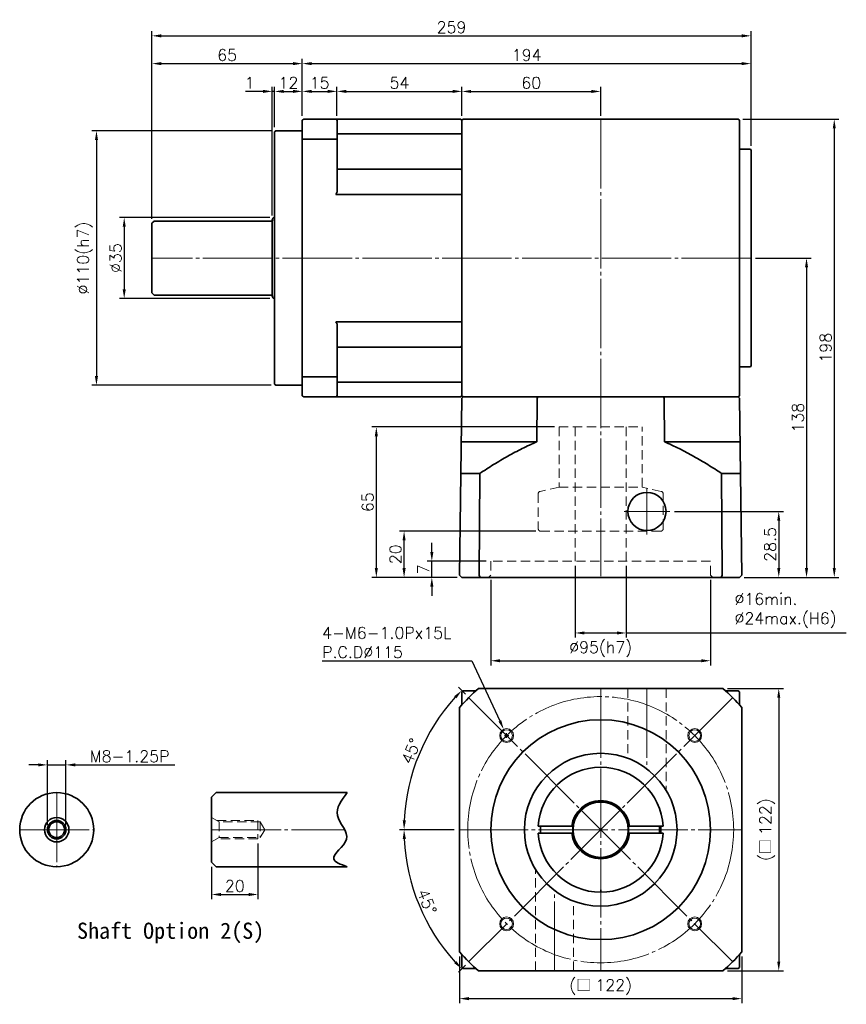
# Model space of a CAD drawing. Header units: millimetres. Extents: x -156 to 775, y -322 to 500.
# Tile 2 of 2: x 72 to 430, y -322 to 103. Entities that reach past the tile are written whole.
import ezdxf

# ---------------------------------------------------------------- set-up
doc = ezdxf.new("R2010")
doc.units = ezdxf.units.MM
doc.header["$LTSCALE"] = 2
doc.linetypes.add('JIS_02_2.0', pattern=[3, 2, -1])
doc.linetypes.add('JIS_08_15', pattern=[17.25, 15, -0.75, 0.75, -0.75])
doc.layers.get('0').update_dxf_attribs({"lineweight": 35})
for name, color, linetype, lineweight in [('DIM', 6, 'Continuous', 18), ('中心線', 1, 'JIS_08_15', 18), ('虛線', 5, 'JIS_02_2.0', 18)]:
    doc.layers.add(name, color=color, linetype=linetype, lineweight=lineweight)
doc.styles.get("Standard").update_dxf_attribs({"font": 'romans.shx'})
doc.dimstyles.new('R', dxfattribs={"dimscale": 2, "dimtxt": 2.5, "dimasz": 2, "dimexe": 1, "dimexo": 1, "dimgap": 0.6, "dimtad": 1, "dimtoh": 1, "dimdec": 4, "dimdsep": 46, "dimtxsty": 'Standard', "dimcen": 0.5, "dimdle": 1, "dimclrt": 7, "dimadec": 4, "dimazin": 2, "dimtfac": 1, "dimtdec": 4, "dimtofl": 0, "dimtmove": 0, "dimatfit": 3, "dimfxl": 0, "dimtolj": 1, "dimarcsym": 0})
doc.dimstyles.get("Standard").update_dxf_attribs({"dimscale": 2, "dimtxt": 2.5, "dimasz": 2, "dimexe": 1, "dimexo": 1, "dimgap": 0.6, "dimtad": 1, "dimdec": 4, "dimdsep": 46, "dimtxsty": 'Standard', "dimcen": 0.5, "dimdle": 1, "dimclrt": 7, "dimadec": 4, "dimazin": 2, "dimtfac": 1, "dimtdec": 4, "dimtofl": 0, "dimtmove": 0, "dimatfit": 3, "dimfxl": 0, "dimtolj": 1, "dimarcsym": 0})

# ---------------------------------------------------------------- blocks, each defined once
blk = doc.blocks.new('*D9')
at = {"layer": 'Defpoints', "color": 0, "transparency": 16777216}
for p in [(276.04, -137), (371.04, -137), (371.04, -174)]:
    blk.add_point(p, dxfattribs=at)
at = {"layer": 'DIM', "color": 0, "lineweight": -2, "transparency": 16777216}
for p, q in [((276.04, -139), (276.04, -176)), ((371.04, -139), (371.04, -176)), ((280.04, -174), (367.04, -174))]:
    blk.add_line(p, q, dxfattribs=at)
at = {"layer": 'DIM', "color": 0, "transparency": 16777216}
for points in [[(280.04, -173.33), (280.04, -174.67), (276.04, -174)], [(367.04, -173.33), (367.04, -174.67), (371.04, -174)]]:
    blk.add_solid(points, dxfattribs=at)
at = {"layer": 'DIM', "color": 7, "transparency": 16777216, "insert": (323.54, -168.99), "char_height": 5, "attachment_point": 5}
blk.add_mtext('\\A1;%%c95(h7)', dxfattribs=at)
blk = doc.blocks.new('*D10')
at = {"layer": 'Defpoints', "color": 0, "transparency": 16777216}
for p in [(250.54, -131), (276.04, -131), (263.51, -138)]:
    blk.add_point(p, dxfattribs=at)
at = {"layer": 'DIM', "color": 0, "lineweight": -2, "transparency": 16777216}
for p, q in [((250.54, -127), (250.54, -123)), ((274.04, -131), (248.54, -131)), ((250.54, -138), (250.54, -131)), ((261.51, -138), (248.54, -138)), ((250.54, -142), (250.54, -146))]:
    blk.add_line(p, q, dxfattribs=at)
at = {"layer": 'DIM', "color": 0, "transparency": 16777216}
for points in [[(249.88, -127), (251.21, -127), (250.54, -131)], [(249.88, -142), (251.21, -142), (250.54, -138)]]:
    blk.add_solid(points, dxfattribs=at)
at = {"layer": 'DIM', "color": 7, "transparency": 16777216, "insert": (246.84, -134.5), "char_height": 5, "attachment_point": 5, "rotation": 90}
blk.add_mtext('\\A1;7', dxfattribs=at)
blk = doc.blocks.new('*D11')
at = {"layer": 'Defpoints', "color": 0, "transparency": 16777216}
for p in [(305.54, -73), (226.54, -138), (263.51, -138)]:
    blk.add_point(p, dxfattribs=at)
at = {"layer": 'DIM', "color": 0, "lineweight": -2, "transparency": 16777216}
for p, q in [((303.54, -73), (224.54, -73)), ((226.54, -77), (226.54, -134)), ((261.51, -138), (224.54, -138))]:
    blk.add_line(p, q, dxfattribs=at)
at = {"layer": 'DIM', "color": 0, "transparency": 16777216}
for points in [[(225.88, -77), (227.21, -77), (226.54, -73)], [(225.88, -134), (227.21, -134), (226.54, -138)]]:
    blk.add_solid(points, dxfattribs=at)
at = {"layer": 'DIM', "color": 7, "transparency": 16777216, "insert": (222.84, -105.5), "char_height": 5, "attachment_point": 5, "rotation": 90}
blk.add_mtext('\\A1;65', dxfattribs=at)
blk = doc.blocks.new('*D12')
at = {"layer": 'Defpoints', "color": 0, "transparency": 16777216}
for p in [(383.04, 60), (383.58, -138), (424.54, -138)]:
    blk.add_point(p, dxfattribs=at)
at = {"layer": 'DIM', "color": 0, "lineweight": -2, "transparency": 16777216}
for p, q in [((385.04, 60), (426.54, 60)), ((424.54, 56), (424.54, -134)), ((385.58, -138), (426.54, -138))]:
    blk.add_line(p, q, dxfattribs=at)
at = {"layer": 'DIM', "color": 0, "transparency": 16777216}
for points in [[(423.88, 56), (425.21, 56), (424.54, 60)], [(423.88, -134), (425.21, -134), (424.54, -138)]]:
    blk.add_solid(points, dxfattribs=at)
at = {"layer": 'DIM', "color": 7, "transparency": 16777216, "insert": (420.84, -38.75), "char_height": 5, "attachment_point": 5, "rotation": 90}
blk.add_mtext('\\A1;198', dxfattribs=at)
blk = doc.blocks.new('*D13')
at = {"layer": 'Defpoints', "color": 0, "transparency": 16777216}
for p in [(194.54, 72), (194.54, 59.5), (182.54, 54.5)]:
    blk.add_point(p, dxfattribs=at)
at = {"layer": 'DIM', "color": 0, "lineweight": -2, "transparency": 16777216}
for p, q in [((182.54, 56.5), (182.54, 74)), ((194.54, 61.5), (194.54, 74)), ((186.54, 72), (190.54, 72))]:
    blk.add_line(p, q, dxfattribs=at)
at = {"layer": 'DIM', "color": 0, "transparency": 16777216}
for points in [[(186.54, 72.67), (186.54, 71.33), (182.54, 72)], [(190.54, 72.67), (190.54, 71.33), (194.54, 72)]]:
    blk.add_solid(points, dxfattribs=at)
at = {"layer": 'DIM', "color": 7, "transparency": 16777216, "insert": (188.54, 75.7), "char_height": 5, "attachment_point": 5}
blk.add_mtext('\\A1;12', dxfattribs=at)
blk = doc.blocks.new('*D14')
at = {"layer": 'Defpoints', "color": 0, "transparency": 16777216}
for p in [(209.54, 72), (194.54, 59.5), (209.54, 59.5)]:
    blk.add_point(p, dxfattribs=at)
at = {"layer": 'DIM', "color": 0, "lineweight": -2, "transparency": 16777216}
for p, q in [((194.54, 61.5), (194.54, 74)), ((209.54, 61.5), (209.54, 74)), ((198.54, 72), (205.54, 72))]:
    blk.add_line(p, q, dxfattribs=at)
at = {"layer": 'DIM', "color": 0, "transparency": 16777216}
for points in [[(198.54, 72.67), (198.54, 71.33), (194.54, 72)], [(205.54, 72.67), (205.54, 71.33), (209.54, 72)]]:
    blk.add_solid(points, dxfattribs=at)
at = {"layer": 'DIM', "color": 7, "transparency": 16777216, "insert": (202.04, 75.7), "char_height": 5, "attachment_point": 5}
blk.add_mtext('\\A1;15', dxfattribs=at)
blk = doc.blocks.new('*D15')
at = {"layer": 'Defpoints', "color": 0, "transparency": 16777216}
for p in [(263.54, 72), (209.54, 59.5), (263.54, 59.5)]:
    blk.add_point(p, dxfattribs=at)
at = {"layer": 'DIM', "color": 0, "lineweight": -2, "transparency": 16777216}
for p, q in [((209.54, 61.5), (209.54, 74)), ((263.54, 61.5), (263.54, 74)), ((213.54, 72), (259.54, 72))]:
    blk.add_line(p, q, dxfattribs=at)
at = {"layer": 'DIM', "color": 0, "transparency": 16777216}
for points in [[(213.54, 72.67), (213.54, 71.33), (209.54, 72)], [(259.54, 72.67), (259.54, 71.33), (263.54, 72)]]:
    blk.add_solid(points, dxfattribs=at)
at = {"layer": 'DIM', "color": 7, "transparency": 16777216, "insert": (236.54, 75.7), "char_height": 5, "attachment_point": 5}
blk.add_mtext('\\A1;54', dxfattribs=at)
blk = doc.blocks.new('*D16')
at = {"layer": 'Defpoints', "color": 0, "transparency": 16777216}
for p in [(388.54, 96), (388.54, 46.5), (129.54, 15)]:
    blk.add_point(p, dxfattribs=at)
at = {"layer": 'DIM', "color": 0, "lineweight": -2, "transparency": 16777216}
for p, q in [((129.54, 17), (129.54, 98)), ((388.54, 48.5), (388.54, 98)), ((133.54, 96), (384.54, 96))]:
    blk.add_line(p, q, dxfattribs=at)
at = {"layer": 'DIM', "color": 0, "transparency": 16777216}
for points in [[(133.54, 96.67), (133.54, 95.33), (129.54, 96)], [(384.54, 96.67), (384.54, 95.33), (388.54, 96)]]:
    blk.add_solid(points, dxfattribs=at)
at = {"layer": 'DIM', "color": 7, "transparency": 16777216, "insert": (259.04, 99.7), "char_height": 5, "attachment_point": 5}
blk.add_mtext('\\A1;259', dxfattribs=at)
blk = doc.blocks.new('*D17')
at = {"layer": 'Defpoints', "color": 0, "transparency": 16777216}
for p in [(182.54, 17.5), (117.54, -17.5), (182.54, -17.5)]:
    blk.add_point(p, dxfattribs=at)
at = {"layer": 'DIM', "color": 0, "lineweight": -2, "transparency": 16777216}
for p, q in [((180.54, 17.5), (115.54, 17.5)), ((117.54, 13.5), (117.54, -13.5)), ((180.54, -17.5), (115.54, -17.5))]:
    blk.add_line(p, q, dxfattribs=at)
at = {"layer": 'DIM', "color": 0, "transparency": 16777216}
for points in [[(116.88, 13.5), (118.21, 13.5), (117.54, 17.5)], [(116.88, -13.5), (118.21, -13.5), (117.54, -17.5)]]:
    blk.add_solid(points, dxfattribs=at)
at = {"layer": 'DIM', "color": 7, "transparency": 16777216, "insert": (113.84, 0), "char_height": 5, "attachment_point": 5, "rotation": 90}
blk.add_mtext('\\A1;%%c35', dxfattribs=at)
blk = doc.blocks.new('*D18')
at = {"layer": 'Defpoints', "color": 0, "transparency": 16777216}
for p in [(183.04, 55), (105.54, -55), (183.04, -55)]:
    blk.add_point(p, dxfattribs=at)
at = {"layer": 'DIM', "color": 0, "lineweight": -2, "transparency": 16777216}
for p, q in [((181.04, 55), (103.54, 55)), ((105.54, 51), (105.54, -51)), ((181.04, -55), (103.54, -55))]:
    blk.add_line(p, q, dxfattribs=at)
at = {"layer": 'DIM', "color": 0, "transparency": 16777216}
for points in [[(104.88, 51), (106.21, 51), (105.54, 55)], [(104.88, -51), (106.21, -51), (105.54, -55)]]:
    blk.add_solid(points, dxfattribs=at)
at = {"layer": 'DIM', "color": 7, "transparency": 16777216, "insert": (100.54, 0), "char_height": 5, "attachment_point": 5, "rotation": 90}
blk.add_mtext('\\A1;%%c110(h7)', dxfattribs=at)
blk = doc.blocks.new('*D22')
at = {"layer": 'Defpoints', "color": 0, "transparency": 16777216}
for p in [(353.44, -109.5), (383.58, -138), (400.54, -138)]:
    blk.add_point(p, dxfattribs=at)
at = {"layer": 'DIM', "color": 0, "lineweight": -2, "transparency": 16777216}
for p, q in [((355.44, -109.5), (402.54, -109.5)), ((400.54, -113.5), (400.54, -134)), ((385.58, -138), (402.54, -138))]:
    blk.add_line(p, q, dxfattribs=at)
at = {"layer": 'DIM', "color": 0, "transparency": 16777216}
for points in [[(399.88, -113.5), (401.21, -113.5), (400.54, -109.5)], [(399.88, -134), (401.21, -134), (400.54, -138)]]:
    blk.add_solid(points, dxfattribs=at)
at = {"layer": 'DIM', "color": 7, "transparency": 16777216, "insert": (396.84, -123.75), "char_height": 5, "attachment_point": 5, "rotation": 90}
blk.add_mtext('\\A1;28.5', dxfattribs=at)
blk = doc.blocks.new('*D23')
at = {"layer": 'Defpoints', "color": 0, "transparency": 16777216}
for p in [(182.54, 72), (182.54, 54.5), (181.54, 16.42)]:
    blk.add_point(p, dxfattribs=at)
at = {"layer": 'DIM', "color": 0, "lineweight": -2, "transparency": 16777216}
for p, q in [((181.54, 18.42), (181.54, 74)), ((182.54, 56.5), (182.54, 74)), ((177.54, 72), (169.95, 72)), ((182.54, 72), (181.54, 72)), ((186.54, 72), (190.54, 72))]:
    blk.add_line(p, q, dxfattribs=at)
at = {"layer": 'DIM', "color": 0, "transparency": 16777216}
for points in [[(177.54, 72.67), (177.54, 71.33), (181.54, 72)], [(186.54, 72.67), (186.54, 71.33), (182.54, 72)]]:
    blk.add_solid(points, dxfattribs=at)
at = {"layer": 'DIM', "color": 7, "transparency": 16777216, "insert": (171.75, 75.7), "char_height": 5, "attachment_point": 5}
blk.add_mtext('\\A1;1', dxfattribs=at)
blk = doc.blocks.new('*D32')
at = {"layer": 'Defpoints', "color": 0, "transparency": 16777216}
for p in [(281.62, -203.62), (284.15, -209.06)]:
    blk.add_point(p, dxfattribs=at)
at = {"layer": 'DIM', "color": 0, "lineweight": -2, "transparency": 16777216}
for p, q in [((203.11, -174), (267.89, -174)), ((267.89, -174), (279.94, -199.99)), ((281.89, -206.34), (283.89, -206.34)), ((282.89, -207.34), (282.89, -205.34))]:
    blk.add_line(p, q, dxfattribs=at)
at = {"layer": 'DIM', "color": 0, "transparency": 16777216}
blk.add_solid([(280.55, -199.71), (279.34, -200.27), (281.62, -203.62)], dxfattribs=at)
at = {"layer": 'DIM', "color": 7, "transparency": 16777216, "insert": (203.11, -159.47), "char_height": 5, "attachment_point": 1}
blk.add_mtext('\\A1;4-M6-1.0Px15L\\PP.C.D%%C115', dxfattribs=at)
blk = doc.blocks.new('*D33')
at = {"layer": 'Defpoints', "color": 0, "transparency": 16777216}
for p in [(312.54, -131), (334.54, -131), (334.54, -162)]:
    blk.add_point(p, dxfattribs=at)
at = {"layer": 'DIM', "color": 0, "lineweight": -2, "transparency": 16777216}
for p, q in [((312.54, -133), (312.54, -164)), ((334.54, -133), (334.54, -164)), ((316.54, -162), (330.54, -162)), ((334.54, -162), (429.75, -162))]:
    blk.add_line(p, q, dxfattribs=at)
at = {"layer": 'DIM', "color": 0, "transparency": 16777216}
for points in [[(316.54, -161.33), (316.54, -162.67), (312.54, -162)], [(330.54, -161.33), (330.54, -162.67), (334.54, -162)]]:
    blk.add_solid(points, dxfattribs=at)
at = {"layer": 'DIM', "color": 7, "transparency": 16777216, "insert": (381.41, -144.85), "char_height": 5, "attachment_point": 1}
blk.add_mtext('\\A1;%%C16min.\\P%%C24max.(H6)', dxfattribs=at)
blk = doc.blocks.new('*D34')
at = {"layer": 'Defpoints', "color": 0, "transparency": 16777216}
for p in [(388.54, 84), (194.54, 59.5), (388.54, 46.5)]:
    blk.add_point(p, dxfattribs=at)
at = {"layer": 'DIM', "color": 0, "lineweight": -2, "transparency": 16777216}
for p, q in [((194.54, 61.5), (194.54, 86)), ((388.54, 48.5), (388.54, 86)), ((198.54, 84), (384.54, 84))]:
    blk.add_line(p, q, dxfattribs=at)
at = {"layer": 'DIM', "color": 0, "transparency": 16777216}
for points in [[(198.54, 84.67), (198.54, 83.33), (194.54, 84)], [(384.54, 84.67), (384.54, 83.33), (388.54, 84)]]:
    blk.add_solid(points, dxfattribs=at)
at = {"layer": 'DIM', "color": 7, "transparency": 16777216, "insert": (291.54, 87.7), "char_height": 5, "attachment_point": 5}
blk.add_mtext('\\A1;194', dxfattribs=at)
blk = doc.blocks.new('*D35')
at = {"layer": 'Defpoints', "color": 0, "transparency": 16777216}
for p in [(388.54, 0), (383.58, -138), (412.54, -138)]:
    blk.add_point(p, dxfattribs=at)
at = {"layer": 'DIM', "color": 0, "lineweight": -2, "transparency": 16777216}
for p, q in [((390.54, 0), (414.54, 0)), ((412.54, -4), (412.54, -134)), ((385.58, -138), (414.54, -138))]:
    blk.add_line(p, q, dxfattribs=at)
at = {"layer": 'DIM', "color": 0, "transparency": 16777216}
for points in [[(411.88, -4), (413.21, -4), (412.54, 0)], [(411.88, -134), (413.21, -134), (412.54, -138)]]:
    blk.add_solid(points, dxfattribs=at)
at = {"layer": 'DIM', "color": 7, "transparency": 16777216, "insert": (408.84, -69), "char_height": 5, "attachment_point": 5, "rotation": 90}
blk.add_mtext('\\A1;138', dxfattribs=at)
blk = doc.blocks.new('*D36')
at = {"layer": 'Defpoints', "color": 0, "transparency": 16777216}
for p in [(323.54, 71.98), (263.54, 59.5), (323.54, 59.5)]:
    blk.add_point(p, dxfattribs=at)
at = {"layer": 'DIM', "color": 0, "lineweight": -2, "transparency": 16777216}
for p, q in [((263.54, 61.5), (263.54, 73.98)), ((323.54, 61.5), (323.54, 73.98)), ((267.54, 71.98), (319.54, 71.98))]:
    blk.add_line(p, q, dxfattribs=at)
at = {"layer": 'DIM', "color": 0, "transparency": 16777216}
for points in [[(267.54, 72.65), (267.54, 71.32), (263.54, 71.98)], [(319.54, 72.65), (319.54, 71.32), (323.54, 71.98)]]:
    blk.add_solid(points, dxfattribs=at)
at = {"layer": 'DIM', "color": 7, "transparency": 16777216, "insert": (293.54, 75.68), "char_height": 5, "attachment_point": 5}
blk.add_mtext('\\A1;60', dxfattribs=at)
blk = doc.blocks.new('*D37')
at = {"layer": 'Defpoints', "color": 0, "transparency": 16777216}
for p in [(194.54, 84), (194.54, 59.5), (129.54, 15)]:
    blk.add_point(p, dxfattribs=at)
at = {"layer": 'DIM', "color": 0, "lineweight": -2, "transparency": 16777216}
for p, q in [((129.54, 17), (129.54, 86)), ((194.54, 61.5), (194.54, 86)), ((133.54, 84), (190.54, 84))]:
    blk.add_line(p, q, dxfattribs=at)
at = {"layer": 'DIM', "color": 0, "transparency": 16777216}
for points in [[(133.54, 84.67), (133.54, 83.33), (129.54, 84)], [(190.54, 84.67), (190.54, 83.33), (194.54, 84)]]:
    blk.add_solid(points, dxfattribs=at)
at = {"layer": 'DIM', "color": 7, "transparency": 16777216, "insert": (162.04, 87.7), "char_height": 5, "attachment_point": 5}
blk.add_mtext('\\A1;65', dxfattribs=at)
blk = doc.blocks.new('*D38')
at = {"layer": 'Defpoints', "color": 0, "transparency": 16777216}
for p in [(238.54, -118), (297.54, -118), (263.51, -138)]:
    blk.add_point(p, dxfattribs=at)
at = {"layer": 'DIM', "color": 0, "lineweight": -2, "transparency": 16777216}
for p, q in [((295.54, -118), (236.54, -118)), ((238.54, -134), (238.54, -122)), ((261.51, -138), (236.54, -138))]:
    blk.add_line(p, q, dxfattribs=at)
at = {"layer": 'DIM', "color": 0, "transparency": 16777216}
for points in [[(237.88, -122), (239.21, -122), (238.54, -118)], [(237.88, -134), (239.21, -134), (238.54, -138)]]:
    blk.add_solid(points, dxfattribs=at)
at = {"layer": 'DIM', "color": 7, "transparency": 16777216, "insert": (234.84, -128), "char_height": 5, "attachment_point": 5, "rotation": 90}
blk.add_mtext('\\A1;20', dxfattribs=at)
blk = doc.blocks.new('*D39')
at = {"layer": 'Defpoints', "color": 0, "transparency": 16777216}
for p in [(266.44, -189.9), (241.44, -225), (262.2, -247), (384.89, -247), (380.65, -304.1)]:
    blk.add_point(p, dxfattribs=at)
at = {"layer": 'DIM', "color": 0, "lineweight": -2, "transparency": 16777216}
for p, q in [((265.03, -188.48), (262.03, -185.48)), ((260.2, -247), (236.54, -247))]:
    blk.add_line(p, q, dxfattribs=at)
blk.add_arc((323.54, -247), 85, 137.6965, 177.3035, dxfattribs=at)
at = {"layer": 'DIM', "color": 0, "transparency": 16777216}
for points in [[(260.2, -189.33), (261.16, -190.25), (263.44, -186.9)], [(239.31, -243.02), (237.97, -242.99), (238.54, -247)]]:
    blk.add_solid(points, dxfattribs=at)
at = {"layer": 'DIM', "color": 7, "transparency": 16777216, "insert": (241.6, -213.06), "char_height": 5, "attachment_point": 5, "rotation": 67.5}
blk.add_mtext('\\A1;45°', dxfattribs=at)
blk = doc.blocks.new('*D40')
at = {"layer": 'Defpoints', "color": 0, "transparency": 16777216}
for p in [(380.65, -189.9), (262.2, -247), (384.89, -247), (249.93, -289.5), (266.44, -304.1)]:
    blk.add_point(p, dxfattribs=at)
at = {"layer": 'DIM', "color": 0, "lineweight": -2, "transparency": 16777216}
for p, q in [((260.2, -247), (236.54, -247)), ((265.03, -305.52), (262.03, -308.52))]:
    blk.add_line(p, q, dxfattribs=at)
blk.add_arc((323.54, -247), 85, 182.6965, 222.3035, dxfattribs=at)
at = {"layer": 'DIM', "color": 0, "transparency": 16777216}
for points in [[(237.97, -251.01), (239.31, -250.98), (238.54, -247)], [(261.16, -303.75), (260.2, -304.67), (263.44, -307.1)]]:
    blk.add_solid(points, dxfattribs=at)
at = {"layer": 'DIM', "color": 7, "transparency": 16777216, "insert": (248.43, -278.11), "char_height": 5, "attachment_point": 5, "rotation": 292.5}
blk.add_mtext('\\A1;45°', dxfattribs=at)
blk = doc.blocks.new('*D41')
at = {"layer": 'Defpoints', "color": 0, "transparency": 16777216}
for p in [(262.54, -299.83), (384.54, -299.83), (384.54, -320)]:
    blk.add_point(p, dxfattribs=at)
at = {"layer": 'DIM', "color": 0, "lineweight": -2, "transparency": 16777216}
for p, q in [((262.54, -301.83), (262.54, -322)), ((384.54, -301.83), (384.54, -322)), ((266.54, -320), (380.54, -320))]:
    blk.add_line(p, q, dxfattribs=at)
at = {"layer": 'DIM', "color": 0, "transparency": 16777216}
for points in [[(266.54, -319.33), (266.54, -320.67), (262.54, -320)], [(380.54, -319.33), (380.54, -320.67), (384.54, -320)]]:
    blk.add_solid(points, dxfattribs=at)
at = {"layer": 'DIM', "color": 7, "transparency": 16777216, "insert": (323.54, -314.99), "char_height": 5, "attachment_point": 5}
blk.add_mtext('\\A1;({\\fPMingLiU|b0|i0|c136|p18;\\H0.9583x;\\C0;□ }122)', dxfattribs=at)
blk = doc.blocks.new('*D42')
at = {"layer": 'Defpoints', "color": 0, "transparency": 16777216}
for p in [(376.38, -186), (376.38, -308), (400.54, -308)]:
    blk.add_point(p, dxfattribs=at)
at = {"layer": 'DIM', "color": 0, "lineweight": -2, "transparency": 16777216}
for p, q in [((378.38, -186), (402.54, -186)), ((400.54, -190), (400.54, -304)), ((378.38, -308), (402.54, -308))]:
    blk.add_line(p, q, dxfattribs=at)
at = {"layer": 'DIM', "color": 0, "transparency": 16777216}
for points in [[(399.88, -190), (401.21, -190), (400.54, -186)], [(399.88, -304), (401.21, -304), (400.54, -308)]]:
    blk.add_solid(points, dxfattribs=at)
at = {"layer": 'DIM', "color": 7, "transparency": 16777216, "insert": (395.54, -247), "char_height": 5, "attachment_point": 5, "rotation": 90}
blk.add_mtext('\\A1;{\\C0;(\\fPMingLiU|b0|i0|c136|p18;\\H0.9583x;□ \\Fromans|c136;\\H1.0435x;122)}', dxfattribs=at)
blk = doc.blocks.new('A-120H2-510')
at = {"color": 0}
for p, q in [((-59.51, 0), (-60.02, -0.51)), ((59.51, 0), (-59.51, 0)), ((-27.5, -0.51), (-26.99, 0)), ((27.5, -0.51), (26.99, 0)), ((60.02, -0.51), (59.51, 0)), ((-61, -77), (-60.02, -0.51)), ((-27.5, -0.51), (-27.57, -19.4)), ((27.57, -19.4), (27.5, -0.51)), ((61, -77), (60.02, -0.51)), ((-60.26, -19.4), (-27.57, -19.4)), ((27.57, -19.4), (60.26, -19.4)), ((-60.44, -33.05), (-52.24, -33.05)), ((-52.24, -33.05), (-52.52, -77)), ((52.52, -77), (52.24, -33.05)), ((52.24, -33.05), (60.44, -33.05)), ((-60.03, -78), (-61, -77)), ((60.03, -78), (-60.03, -78)), ((-52.52, -77), (-52.16, -78)), ((52.52, -77), (52.16, -78)), ((61, -77), (60.03, -78))]:
    blk.add_line(p, q, dxfattribs=at)
for points, knots in [([(-27.57, -19.4), (-29.71, -20.35), (-33.99, -22.26), (-40.2, -25.6), (-46.3, -29.18), (-50.26, -31.76), (-52.24, -33.05)], [0, 0, 0, 0, 0.2487918, 0.4976404, 0.7488083, 1, 1, 1, 1]), ([(52.24, -33.05), (50.28, -31.77), (46.35, -29.22), (40.27, -25.64), (34.04, -22.29), (29.73, -20.36), (27.57, -19.4)], [0, 0, 0, 0, 0.249081, 0.49814, 0.749099, 1, 1, 1, 1])]:
    blk.add_open_spline(points, degree=3, knots=knots, dxfattribs=at)
blk = doc.blocks.new('*D46')
at = {"layer": 'Defpoints', "color": 0, "transparency": 16777216}
for p in [(92.34, -219), (84.34, -247), (92.34, -247)]:
    blk.add_point(p, dxfattribs=at)
at = {"layer": 'DIM', "color": 0, "lineweight": -2, "transparency": 16777216}
for p, q in [((80.34, -219), (76.34, -219)), ((84.34, -245), (84.34, -217)), ((84.34, -219), (92.34, -219)), ((92.34, -245), (92.34, -217)), ((96.34, -219), (139.41, -219))]:
    blk.add_line(p, q, dxfattribs=at)
at = {"layer": 'DIM', "color": 0, "transparency": 16777216}
for points in [[(80.34, -218.33), (80.34, -219.67), (84.34, -219)], [(96.34, -218.33), (96.34, -219.67), (92.34, -219)]]:
    blk.add_solid(points, dxfattribs=at)
at = {"layer": 'DIM', "color": 7, "transparency": 16777216, "insert": (119.88, -215.3), "char_height": 5, "attachment_point": 5}
blk.add_mtext('\\A1;M8-1.25P', dxfattribs=at)
blk = doc.blocks.new('*D47')
at = {"layer": 'Defpoints', "color": 0, "transparency": 16777216}
for p in [(175.34, -251), (155.34, -261), (175.34, -275)]:
    blk.add_point(p, dxfattribs=at)
at = {"layer": 'DIM', "color": 0, "lineweight": -2, "transparency": 16777216}
for p, q in [((175.34, -253), (175.34, -277)), ((155.34, -263), (155.34, -277)), ((159.34, -275), (171.34, -275))]:
    blk.add_line(p, q, dxfattribs=at)
at = {"layer": 'DIM', "color": 0, "transparency": 16777216}
for points in [[(159.34, -274.33), (159.34, -275.67), (155.34, -275)], [(171.34, -274.33), (171.34, -275.67), (175.34, -275)]]:
    blk.add_solid(points, dxfattribs=at)
at = {"layer": 'DIM', "color": 7, "transparency": 16777216, "insert": (165.34, -271.3), "char_height": 5, "attachment_point": 5}
blk.add_mtext('\\A1;20', dxfattribs=at)
blk = doc.blocks.new('*U49')
at = {"layer": 'DIM', "color": 0}
for radius in [3, 2.5]:
    blk.add_circle((0, 0), radius, dxfattribs=at)
blk = doc.blocks.new('*U50')
at = {"layer": 'DIM', "color": 0, "linetype": 'ByBlock', "lineweight": -2, "transparency": 16777216}
blk.add_blockref('*U49', (282.89, -206.34), dxfattribs=at)
for p, rotation in [((364.2, -206.34), 270.0000000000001), ((282.89, -287.66), 90), ((364.2, -287.66), 180)]:
    blk.add_blockref('*U49', p, dxfattribs=dict(at, rotation=rotation))

msp = doc.modelspace()

# ---------------------------------------------------------------- linework, layer by layer
at = {"color": 0}
for p, q in [((195.04478, 60), (209.04478, 60)), ((209.04478, 60), (263.04478, 60)), ((263.54478, 59.5), (264.04478, 60)), ((264.04478, 60), (383.04477, 60)), ((383.04477, 60), (383.54478, 59.5)), ((194.54478, 51.20547), (194.54478, 59.5)), ((209.54478, 51.20547), (209.54478, 59.5)), ((263.54478, -59.5), (263.54478, 59.5)), ((263.54478, -59.5), (263.54478, 59.5)), ((383.54478, 59.5), (383.54478, -59.5)), ((183.04478, 55), (182.54478, 54.5)), ((182.54478, -54.5), (182.54478, 54.5)), ((194.54478, 55), (183.04478, 55)), ((194.54478, -51.20547), (194.54478, 51.20547)), ((209.04478, 51.39066), (195.04478, 51.39066)), ((263.04478, 53.64104), (209.54478, 53.64104)), ((209.54478, 28.56134), (209.54478, 51.20547)), ((388.04478, 47), (383.54478, 47)), ((388.54478, 46.5), (388.54478, -46.5)), ((209.54478, 38.45306), (263.04478, 38.45306)), ((263.04478, 27.49545), (209.04478, 27.49545)), ((130.54478, 16), (129.54478, 15)), ((129.54478, -15), (129.54478, 15)), ((181.1458, 16), (130.54478, 16)), ((181.43857, 16.0508), (181.52713, 16.36582)), ((181.54478, 16.42004), (181.54478, 16.41203)), ((181.54478, 16.41203), (181.54478, -9.96834)), ((181.54478, -9.96834), (181.54478, -16.38079)), ((129.54478, -15), (130.54478, -16)), ((130.54478, -16), (181.1458, -16)), ((209.04478, -27.49545), (263.04478, -27.49545)), ((209.54478, -51.20547), (209.54478, -28.56134)), ((263.04478, -38.45306), (209.54478, -38.45306)), ((383.54478, -47), (388.04478, -47)), ((182.54478, -54.5), (183.04478, -55)), ((183.04478, -55), (194.54478, -55)), ((194.54478, -59.5), (194.54478, -51.20547)), ((195.04478, -51.39066), (209.04478, -51.39066)), ((209.54478, -59.5), (209.54478, -51.20547)), ((209.54478, -53.64104), (263.04478, -53.64104)), ((264.04478, -60), (263.54478, -59.5)), ((383.54478, -59.5), (383.04477, -60)), ((209.04478, -60), (195.04478, -60)), ((263.04478, -60), (209.04478, -60)), ((264.04478, -60), (383.04477, -60)), ((264.04478, -187), (263.54478, -187.5)), ((264.04478, -187), (269.48999, -187)), ((377.59957, -187), (383.04477, -187)), ((383.54478, -187.5), (383.04477, -187)), ((263.54478, -192.9452), (263.54478, -187.5)), ((383.54478, -187.5), (383.54478, -192.9452)), ((155.34478, -233), (157.34478, -231)), ((155.34478, -261), (155.34478, -233)), ((157.34478, -231), (213.94478, -231)), ((297.58808, -245.5), (311.05719, -245.5)), ((311.05719, -245.5), (311.6389, -245.5)), ((335.45066, -245.5), (336.03236, -245.5)), ((336.03236, -245.5), (349.50147, -245.5)), ((349.04478, -247), (349.00062, -245.5)), ((349.50227, -245.51383), (349.54478, -247)), ((311.05719, -248.5), (297.58808, -248.5)), ((311.6389, -248.5), (311.05719, -248.5)), ((336.03236, -248.5), (335.45066, -248.5)), ((349.50147, -248.5), (336.03236, -248.5)), ((349.00062, -248.5), (349.04478, -247)), ((349.54478, -247), (349.50392, -248.45707)), ((157.34478, -263), (155.34478, -261)), ((213.94478, -263), (157.34478, -263)), ((263.54478, -306.5), (263.54478, -301.05479)), ((383.54478, -301.05479), (383.54478, -306.5)), ((264.04478, -307), (263.54478, -306.5)), ((269.48999, -307), (264.04478, -307)), ((383.04477, -307), (377.59957, -307)), ((383.04477, -307), (383.54478, -306.5))]:
    msp.add_line(p, q, dxfattribs=at)
msp.add_lwpolyline([(262.54478, -194.16544), (262.54478, -299.83455, 0.035819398), (270.71023, -308), (376.37933, -308, 0.035819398), (384.54478, -299.83455), (384.54478, -194.16544, 0.035819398), (376.37933, -186), (270.71023, -186, 0.035819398)], format="xyb", close=True, dxfattribs=at)
for centre, radius in [((343.54478, -109.5), 8.25), ((323.54478, -247), 47.5), ((323.54478, -247), 33), ((88.34478, -247), 16), ((323.54478, -247), 11.95), ((88.34478, -247), 5.3), ((88.34478, -247), 4), ((88.34478, -247), 3.4)]:
    msp.add_circle(centre, radius, dxfattribs=at)
for centre, radius, start, end in [((388.04478, 46.5), 0.5, 0, 90), ((269.04478, 0), 66, 154.3579474, 155.3800227), ((269.04478, 0), 66, 204.6199773, 205.6420526), ((388.04478, -46.5), 0.5, 270, 0), ((323.54478, -247), 27, 3.1847385, 176.8152615), ((323.54478, -247), 12.57735, 6.8495127, 173.1504873), ((323.54478, -247), 12, 7.1807558, 172.8192442), ((323.54478, -247), 26, 176.8099014, 183.2879226), ((323.54478, -247), 12, 172.8192442, 187.1807558), ((323.54478, -247), 12, 352.8192442, 7.1807558), ((323.54478, -247), 27, 183.1847385, 270), ((323.54478, -247), 12.57735, 186.8495127, 353.1504873), ((323.54478, -247), 12, 187.1807558, 352.8192442), ((323.54478, -247), 27, 270, 356.8152615)]:
    msp.add_arc(centre, radius, start, end, dxfattribs=at)
for points in [[(195.04478, 60), (194.87809, 59.83331), (194.71143, 59.66665), (194.54478, 59.5)], [(209.04478, 60), (209.21146, 59.83331), (209.37813, 59.66665), (209.54478, 59.5)], [(263.04478, 60), (263.21145, 59.83333), (263.37812, 59.66666), (263.54478, 59.5)], [(263.04478, 60), (263.21145, 59.83333), (263.37812, 59.66666), (263.54478, 59.5)], [(195.04478, 51.39066), (194.87809, 51.32903), (194.71143, 51.2673), (194.54478, 51.20547)], [(209.54478, 51.20547), (209.37813, 51.2673), (209.21146, 51.32903), (209.04478, 51.39066)], [(263.04478, 27.49545), (263.21145, 27.45908), (263.37812, 27.42264), (263.54478, 27.38613)], [(263.04478, -27.49545), (263.21145, -27.45908), (263.37812, -27.42264), (263.54478, -27.38613)], [(263.04478, -27.49545), (263.21145, -27.45908), (263.37812, -27.42264), (263.54478, -27.38613)], [(195.04478, -51.39066), (194.87809, -51.32903), (194.71143, -51.2673), (194.54478, -51.20547)], [(209.04478, -51.39066), (209.21146, -51.32903), (209.37813, -51.2673), (209.54478, -51.20547)], [(194.54478, -59.5), (194.71143, -59.66665), (194.87809, -59.83331), (195.04478, -60)], [(209.54478, -59.5), (209.37813, -59.66665), (209.21146, -59.83331), (209.04478, -60)], [(263.04478, -60), (263.21145, -59.83333), (263.37812, -59.66666), (263.54478, -59.5)], [(263.04478, -60), (263.21145, -59.83333), (263.37812, -59.66666), (263.54478, -59.5)]]:
    msp.add_open_spline(points, degree=3, dxfattribs=at)
for points, knots in [([(263.54478, 53.50337), (263.46035, 53.5275), (263.29304, 53.57531), (263.12702, 53.61927), (263.04478, 53.64105)], [0, 0, 0, 0, 0.504613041, 1, 1, 1, 1]), ([(263.04478, 38.45307), (263.12703, 38.34215), (263.29304, 38.11829), (263.46036, 37.89618), (263.54478, 37.78411)], [0, 0, 0, 0, 0.495432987, 1, 1, 1, 1]), ([(182.54222, 17.5), (182.44568, 17.49185), (182.24519, 17.47493), (181.96276, 17.33283), (181.72326, 17.10957), (181.63638, 16.91052), (181.59331, 16.81185)], [0, 0, 0, 0, 0.2337314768, 0.4853643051, 0.7448944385, 1, 1, 1, 1]), ([(181.43857, 16.12698), (181.41753, 16.10722), (181.37588, 16.06811), (181.278, 16.01474), (181.19792, 16.00581), (181.1458, 16)], [0, 0, 0, 0, 0.262805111, 0.520215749, 1, 1, 1, 1]), ([(181.56569, 16.67945), (181.56452, 16.60711), (181.56273, 16.49681), (181.56132, 16.17223), (181.56084, 16.06053)], [0, 0, 0, 0, 0.655826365, 1, 1, 1, 1]), ([(181.63678, 16.86423), (181.62284, 16.82847), (181.59423, 16.75508), (181.57281, 15.84785), (181.56488, 14.84815), (181.56136, 14.40534)], [0, 0, 0, 0, 0.3460780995, 0.7103478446, 1, 1, 1, 1]), ([(181.55325, -10.10154), (181.55339, -10.81989), (181.55369, -12.3758), (181.55544, -13.97811), (181.55751, -15.12031), (181.55964, -15.86416), (181.56229, -16.43699), (181.56454, -16.59705), (181.56569, -16.67945)], [0, 0, 0, 0, 0.197838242, 0.428510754, 0.557461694, 0.695744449, 0.843355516, 1, 1, 1, 1]), ([(181.1458, -16), (181.19792, -16.00581), (181.278, -16.01474), (181.37588, -16.06811), (181.41753, -16.10722), (181.43857, -16.12698)], [0, 0, 0, 0, 0.479784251, 0.737194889, 1, 1, 1, 1]), ([(181.59212, -16.38871), (181.594, -16.47204), (181.60332, -16.88451), (181.62193, -16.87323), (181.63678, -16.86423)], [0, 0, 0, 0, 0.202039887, 1, 1, 1, 1]), ([(181.59331, -16.81185), (181.63638, -16.91052), (181.72326, -17.10957), (181.96276, -17.33283), (182.24519, -17.47493), (182.44568, -17.49185), (182.54222, -17.5)], [0, 0, 0, 0, 0.255105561, 0.514635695, 0.766268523, 1, 1, 1, 1]), ([(263.54478, -37.78411), (263.46036, -37.89618), (263.29304, -38.11829), (263.12703, -38.34215), (263.04478, -38.45307)], [0, 0, 0, 0, 0.504567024, 1, 1, 1, 1]), ([(263.04478, -53.64105), (263.12703, -53.61927), (263.29304, -53.57531), (263.46036, -53.5275), (263.54478, -53.50337)], [0, 0, 0, 0, 0.495432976, 1, 1, 1, 1]), ([(296.58648, -245.5), (296.59752, -245.5), (296.61962, -245.5), (296.79188, -245.5), (297.04549, -245.5), (297.32719, -245.5), (297.51373, -245.5), (297.58808, -245.5)], [0, 0, 0, 0, 0.214270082, 0.428537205, 0.642947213, 0.857674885, 1, 1, 1, 1]), ([(349.50147, -245.5), (349.61421, -245.5), (349.8397, -245.5), (350.14017, -245.5), (350.36668, -245.5), (350.48615, -245.5), (350.49829, -245.5), (350.50308, -245.5)], [0, 0, 0, 0, 0.215128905, 0.430266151, 0.645230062, 0.85986613, 1, 1, 1, 1]), ([(297.58808, -248.5), (297.47534, -248.5), (297.24985, -248.5), (296.94939, -248.5), (296.72288, -248.5), (296.6034, -248.5), (296.59127, -248.5), (296.58648, -248.5)], [0, 0, 0, 0, 0.2151294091, 0.4302650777, 0.6452294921, 0.859866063, 1, 1, 1, 1]), ([(350.50308, -248.5), (350.49203, -248.5), (350.46994, -248.5), (350.29767, -248.5), (350.04407, -248.5), (349.76237, -248.5), (349.57583, -248.5), (349.50147, -248.5)], [0, 0, 0, 0, 0.214270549, 0.428537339, 0.642945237, 0.857670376, 1, 1, 1, 1]), ([(323.54478, -273), (323.54478, -273.1417), (323.54478, -273.4366), (323.54478, -273.77202), (323.54478, -273.96725), (323.54478, -273.98937), (323.54478, -274)], [0, 0, 0, 0, 0.270261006, 0.562429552, 0.789736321, 1, 1, 1, 1])]:
    msp.add_open_spline(points, degree=3, knots=knots, dxfattribs=at)
msp.add_spline([(213.94478, -231), (209.73032, -240.84063), (213.63538, -251.16461), (208.12235, -259.53851), (213.94478, -263)], degree=3, dxfattribs=at)
at = {"layer": '中心線', "color": 0}
for p, q in [((323.54478, 60), (323.54478, -137.5)), ((388.54478, 0), (129.54478, 0)), ((343.54478, -99.6), (343.54478, -119.4)), ((333.64478, -109.5), (353.44478, -109.5)), ((323.54478, -186), (323.54478, -308)), ((343.54478, -186), (343.54478, -220.75119)), ((266.43996, -189.89518), (380.6496, -304.10482)), ((380.6496, -189.89518), (266.43996, -304.10482)), ((88.34478, -231), (88.34478, -263)), ((72.34478, -247), (104.34478, -247)), ((155.34478, -247), (212.87226, -247)), ((262.19899, -247), (384.89057, -247)), ((303.54478, -308), (303.54478, -273.24881))]:
    msp.add_line(p, q, dxfattribs=at)
msp.add_circle((323.54478, -247), 57.5, dxfattribs=at)
at = {"layer": '虛線', "color": 0}
for p, q in [((305.54478, -73.00001), (305.54478, -99.00001)), ((305.54478, -73.00001), (341.54478, -73.00001)), ((312.54478, -131), (312.54478, -73.00001)), ((334.54478, -131), (334.54478, -73.00001)), ((341.54478, -99.00001), (341.54478, -73.00001)), ((296.54478, -101.80218), (296.54478, -117.00001)), ((305.54478, -99.00001), (297.32785, -100.82599)), ((305.54478, -99.00001), (341.54478, -99.00001)), ((349.76171, -100.82599), (341.54478, -99.00001)), ((350.54478, -117.00001), (350.54478, -101.80218)), ((297.54478, -118.00001), (349.54478, -118.00001)), ((276.04478, -131), (276.04478, -136.99999)), ((371.04478, -131), (276.04478, -131)), ((371.04478, -136.99999), (371.04478, -131)), ((276.04478, -136.99999), (275.04478, -138)), ((372.04478, -138), (371.04478, -136.99999)), ((335.29478, -186), (335.29478, -216.16272)), ((351.79478, -186), (351.79478, -229.94311)), ((158.63567, -243.6), (155.34478, -241.7)), ((158.63567, -243.6), (158.63567, -250.4)), ((176.34475, -243.6), (158.63567, -243.6)), ((178.30774, -247), (176.34475, -243.6)), ((176.34475, -243.6), (176.34475, -250.4)), ((155.34478, -252.3), (158.63567, -250.4)), ((158.63567, -250.4), (176.34475, -250.4)), ((176.34475, -250.4), (178.30774, -247)), ((295.29478, -308), (295.29478, -264.05689)), ((311.79478, -308), (311.79478, -277.83727))]:
    msp.add_line(p, q, dxfattribs=at)
msp.add_lwpolyline([(157.59644, -243), (175.34478, -243), (175.34478, -251), (157.59644, -251)], dxfattribs=at)
for centre, start, end in [((297.54478, -101.80218), 102.5288077, 180), ((349.54478, -101.80218), 0, 77.4711923), ((297.54478, -117.00001), 180, 270), ((349.54478, -117.00001), 270, 0)]:
    msp.add_arc(centre, 1, start, end, dxfattribs=at)

# ---------------------------------------------------------------- block references
at = {"color": 0}
msp.add_blockref('A-120H2-510', (323.54478, -59.99999), dxfattribs=at)
at = {"layer": 'DIM', "color": 0}
msp.add_blockref('*U50', (0, 0), dxfattribs=at)

# ---------------------------------------------------------------- texts
at = {"color": 0, "insert": (97.14504, -287.15565), "char_height": 7, "width": 141.4380637, "attachment_point": 1}
msp.add_mtext('{\\fDFKai-SB|b0|i0|c0|p65;Shaft Option \\fDFKai-SB|b0|i0|c136|p65;2\\fDFKai-SB|b0|i0|c0|p65;(\\fDFKai-SB|b0|i0|c136|p65;S\\fDFKai-SB|b0|i0|c0|p65;)}', dxfattribs=at)

# ---------------------------------------------------------------- dimensions: what is measured, and where the dimension line sits
at = {"layer": 'DIM', "color": 0}
for base, p1, p2, picture, middle in [((388.54478, 96), (129.54478, 15), (388.54478, 46.5), '*D16', (259.04478, 99.7)), ((194.54478, 84), (129.54478, 15), (194.54478, 59.5), '*D37', (162.04478, 87.7)), ((194.54478, 72), (182.54478, 54.5), (194.54478, 59.5), '*D13', (188.54478, 75.7)), ((209.54478, 72), (194.54478, 59.5), (209.54478, 59.5), '*D14', (202.04478, 75.7)), ((263.54478, 72), (209.54478, 59.5), (263.54478, 59.5), '*D15', (236.54478, 75.7)), ((323.54478, 71.98217), (263.54478, 59.5), (323.54478, 59.5), '*D36', (293.54478, 75.68217)), ((175.34478, -275), (155.34478, -261), (175.34478, -251), '*D47', (165.34478, -271.3))]:
    dim = msp.add_linear_dim(base=base, p1=p1, p2=p2, dimstyle='Standard', dxfattribs=at)
    dim.commit()
    dim.dimension.update_dxf_attribs({"geometry": picture, "text_midpoint": middle})
dim = msp.add_linear_dim(base=(388.54478, 84), p1=(194.54478, 59.5), p2=(388.54478, 46.5), dimstyle='Standard', dxfattribs=at)
dim.commit()
dim.dimension.update_dxf_attribs({"geometry": '*D34', "text_midpoint": (291.54478, 84), "dimtype": 160})
dim = msp.add_linear_dim(base=(182.54478, 72), p1=(181.54478, 16.42004), p2=(182.54478, 54.5), dimstyle='Standard', override={"dimtofl": 1}, dxfattribs=at)
dim.commit()
dim.dimension.update_dxf_attribs({"geometry": '*D23', "text_midpoint": (171.74954, 72), "dimtype": 160})
for base, p1, p2, picture, middle in [((424.54478, -138), (383.04477, 60), (383.57924, -138), '*D12', (424.54478, -38.75)), ((412.54478, -138), (388.54478, 0), (383.57924, -138), '*D35', (412.54478, -69)), ((226.54478, -138), (305.54478, -73.00001), (263.51032, -138), '*D11', (226.54478, -105.5))]:
    dim = msp.add_linear_dim(base=base, p1=p1, p2=p2, angle=90, dimstyle='Standard', dxfattribs=at)
    dim.commit()
    dim.dimension.update_dxf_attribs({"geometry": picture, "text_midpoint": middle, "dimtype": 160})
for base, p1, p2, text, override, picture, middle in [((105.54478, -55), (183.04478, 55), (183.04478, -55), '<>(h7)', {"dimpost": '%%c<>'}, '*D18', (105.54478, 0)), ((400.54478, -308), (376.37933, -186), (376.37933, -308), '{\\C0;(\\fPMingLiU|b0|i0|c136|p18;\\H0.9583x;□ \\Fromans|c136;\\H1.0435x;<>)}', {"dimdec": 1}, '*D42', (400.54478, -247))]:
    dim = msp.add_linear_dim(base=base, p1=p1, p2=p2, angle=90, text=text, dimstyle='Standard', override=override, dxfattribs=at)
    dim.commit()
    dim.dimension.update_dxf_attribs({"geometry": picture, "text_midpoint": middle, "dimtype": 160})
for base, p1, p2, override, picture, middle in [((117.54478, -17.5), (182.54222, 17.5), (182.54222, -17.5), {"dimpost": '%%c<>'}, '*D17', (117.54478, 0)), ((250.54478, -131), (263.51032, -138), (276.04478, -131), {"dimtofl": 1}, '*D10', (250.54478, -134.5))]:
    dim = msp.add_linear_dim(base=base, p1=p1, p2=p2, angle=90, dimstyle='Standard', override=override, dxfattribs=at)
    dim.commit()
    dim.dimension.update_dxf_attribs({"geometry": picture, "text_midpoint": middle, "dimtype": 160})
for base, p1, p2, picture, middle in [((400.54478, -138), (353.44478, -109.5), (383.57924, -138), '*D22', (396.84478, -123.75)), ((238.54478, -118.00001), (263.51032, -138), (297.54478, -118.00001), '*D38', (234.84478, -128))]:
    dim = msp.add_linear_dim(base=base, p1=p1, p2=p2, angle=90, dimstyle='Standard', dxfattribs=at)
    dim.commit()
    dim.dimension.update_dxf_attribs({"geometry": picture, "text_midpoint": middle})
for base, p1, p2, text, override, picture, middle in [((334.54478, -162), (312.54478, -131), (334.54478, -131), '%%C16min.\\P%%C24max.(H6)', {"dimpost": '%%c<>'}, '*D33', (404.97795, -162)), ((371.04478, -174), (276.04478, -136.99999), (371.04478, -136.99999), '<>(h7)', {"dimpost": '%%c<>'}, '*D9', (323.54478, -174)), ((92.34478, -219), (84.34478, -247), (92.34478, -247), 'M<>-1.25P', {"dimtofl": 1}, '*D46', (119.87811, -219)), ((384.54478, -320), (262.54478, -299.83455), (384.54478, -299.83455), '({\\fPMingLiU|b0|i0|c136|p18;\\H0.9583x;\\C0;□ }<>)', {"dimdec": 1}, '*D41', (323.54478, -320))]:
    dim = msp.add_linear_dim(base=base, p1=p1, p2=p2, text=text, dimstyle='Standard', override=override, dxfattribs=at)
    dim.commit()
    dim.dimension.update_dxf_attribs({"geometry": picture, "text_midpoint": middle, "dimtype": 160})
dim = msp.add_diameter_dim_2p(p1=(284.1484, -209.06289), p2=(281.62388, -203.61983), text='4-M6-1.0Px15L\\PP.C.D%%C115', dimstyle='R', dxfattribs=at)
dim.commit()
dim.dimension.update_dxf_attribs({"geometry": '*D32', "text_midpoint": (233.70983, -174), "dimtype": 163})
for base, line1, line2, picture, middle in [((241.44108, -225.00038), ((262.19899, -247), (384.89057, -247)), ((266.43996, -189.89518), (380.6496, -304.10482)), '*D39', (245.01502, -214.4719)), ((249.93262, -289.5), ((380.6496, -189.89518), (266.43996, -304.10482)), ((262.19899, -247), (384.89057, -247)), '*D40', (245.01502, -279.52809))]:
    dim = msp.add_angular_dim_2l(base=base, line1=line1, line2=line2, dimstyle='Standard', dxfattribs=at)
    dim.commit()
    dim.dimension.update_dxf_attribs({"geometry": picture, "text_midpoint": middle, "dimtype": 162})

doc.saveas('drawing.dxf')
